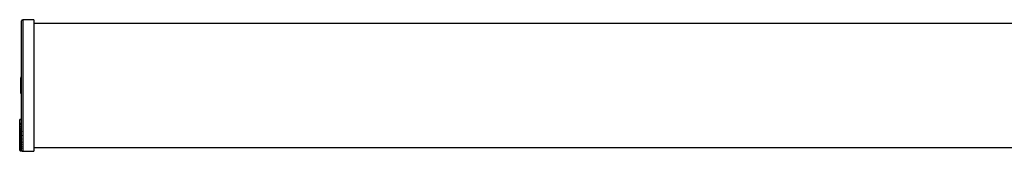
# Model space of a CAD drawing. Header units: millimetres. Extents: x 208 to 1001, y 391 to 449.
# Tile 1 of 3: x 208 to 604, y 394 to 447. Entities that reach past the tile are written whole.
import ezdxf

# ---------------------------------------------------------------- set-up
doc = ezdxf.new("R2010")
doc.units = ezdxf.units.MM

msp = doc.modelspace()

# ---------------------------------------------------------------- linework, layer by layer
at = {"color": 7, "linetype": 'Continuous', "lineweight": 25}
for p, q in [((208.81, 401.83), (208.81, 446.01)), ((213.81, 446.51), (209.31, 446.51)), ((213.81, 446.51), (213.81, 393.51)), ((835.81, 445.01), (213.81, 445.01)), ((208.81, 423.23), (208.47, 423.23)), ((208.81, 423.14), (208.51, 423.14)), ((208.51, 423.09), (208.51, 423.14)), ((208.81, 423.09), (208.51, 423.09)), ((208.51, 423.08), (208.51, 423.09)), ((208.51, 422.94), (208.51, 423.08)), ((208.81, 423.08), (208.51, 423.08)), ((208.81, 422.94), (208.51, 422.94)), ((208.51, 417.07), (208.51, 422.94)), ((208.47, 416.91), (208.81, 416.91)), ((208.81, 417.07), (208.51, 417.07)), ((208.51, 416.93), (208.51, 417.07)), ((208.81, 416.93), (208.51, 416.93)), ((208.81, 406.34), (208.11, 406.34)), ((208.11, 406.27), (208.11, 406.34)), ((208.81, 406.27), (208.11, 406.27)), ((208.11, 406.22), (208.11, 406.27)), ((208.11, 404.71), (208.11, 406.22)), ((208.81, 406.22), (208.11, 406.22)), ((208.81, 404.71), (208.11, 404.71)), ((208.11, 404.65), (208.11, 404.71)), ((208.81, 404.65), (208.11, 404.65)), ((208.11, 404.54), (208.11, 404.65)), ((208.81, 404.54), (208.11, 404.54)), ((208.11, 404.53), (208.11, 404.54)), ((208.81, 404.53), (208.11, 404.53)), ((208.11, 404.17), (208.11, 404.53)), ((208.81, 404.17), (208.11, 404.17)), ((208.11, 404.13), (208.11, 404.17)), ((208.11, 403.31), (208.11, 404.13)), ((208.81, 404.13), (208.11, 404.13)), ((208.81, 403.31), (208.11, 403.31)), ((208.81, 403.31), (208.11, 403.31)), ((208.11, 403.31), (208.11, 403.31)), ((208.11, 403.23), (208.11, 403.31)), ((208.81, 403.23), (208.11, 403.23)), ((208.11, 402.98), (208.11, 403.23)), ((208.11, 402.73), (208.11, 402.98)), ((208.11, 402.73), (208.81, 402.73)), ((208.11, 401.62), (208.11, 402.73)), ((208.11, 401.48), (208.11, 401.62)), ((208.11, 400.12), (208.11, 401.48)), ((208.31, 401.76), (208.31, 401.48)), ((208.31, 401.76), (208.82, 401.76)), ((208.31, 401.48), (208.91, 401.48)), ((208.31, 401.48), (208.31, 401.34)), ((208.31, 401.34), (208.91, 401.34)), ((208.31, 401.28), (208.87, 401.28)), ((208.31, 400.25), (208.31, 399.97)), ((208.31, 400.25), (208.82, 400.25)), ((208.81, 400.33), (208.81, 401.28)), ((208.11, 399.9), (208.11, 400.12)), ((208.11, 398.68), (208.11, 399.9)), ((208.11, 398.57), (208.11, 398.68)), ((208.11, 397.49), (208.11, 398.57)), ((208.11, 397.31), (208.11, 397.49)), ((208.11, 396.39), (208.11, 397.31)), ((208.11, 396.31), (208.11, 396.39)), ((208.11, 395.54), (208.11, 396.31)), ((208.31, 399.97), (208.91, 399.97)), ((208.31, 399.97), (208.31, 399.75)), ((208.31, 399.75), (208.91, 399.75)), ((208.31, 399.7), (208.88, 399.7)), ((208.31, 398.8), (208.31, 398.52)), ((208.31, 398.8), (208.82, 398.8)), ((208.31, 398.52), (208.91, 398.52)), ((208.31, 398.52), (208.31, 398.4)), ((208.31, 398.4), (208.91, 398.4)), ((208.31, 398.37), (208.89, 398.37)), ((208.31, 397.59), (208.31, 397.32)), ((208.31, 397.59), (208.82, 397.59)), ((208.31, 397.32), (208.91, 397.32)), ((208.31, 397.32), (208.31, 397.14)), ((208.31, 397.14), (208.91, 397.14)), ((208.31, 397.11), (208.89, 397.11)), ((208.31, 396.48), (208.31, 396.21)), ((208.31, 396.48), (208.82, 396.48)), ((208.81, 398.88), (208.81, 399.7)), ((208.81, 397.68), (208.81, 398.37)), ((208.81, 396.57), (208.81, 397.11)), ((208.11, 395.42), (208.11, 395.54)), ((208.11, 394.82), (208.11, 395.42)), ((208.11, 394.77), (208.11, 394.82)), ((208.11, 394.33), (208.11, 394.77)), ((208.11, 394.27), (208.11, 394.33)), ((208.11, 394.01), (208.11, 394.27)), ((208.11, 394), (208.11, 394.01)), ((208.11, 393.91), (208.11, 394)), ((208.31, 396.21), (208.91, 396.21)), ((208.31, 396.21), (208.31, 396.13)), ((208.31, 396.13), (208.91, 396.13)), ((208.31, 396.11), (208.9, 396.11)), ((208.31, 395.61), (208.31, 395.35)), ((208.31, 395.61), (208.82, 395.61)), ((208.31, 395.35), (208.91, 395.35)), ((208.31, 395.35), (208.31, 395.23)), ((208.31, 395.23), (208.91, 395.23)), ((208.31, 395.22), (208.9, 395.22)), ((208.31, 394.87), (208.31, 394.63)), ((208.31, 394.87), (208.82, 394.87)), ((208.31, 394.63), (208.91, 394.63)), ((208.31, 394.63), (208.31, 394.58)), ((208.31, 394.58), (208.91, 394.58)), ((208.31, 394.57), (208.91, 394.57)), ((208.31, 394.37), (208.82, 394.37)), ((208.31, 394.37), (208.31, 394.14)), ((208.31, 394.14), (208.91, 394.14)), ((208.31, 394.14), (208.31, 394.07)), ((208.31, 394.07), (208.91, 394.07)), ((208.31, 394.07), (208.91, 394.07)), ((208.31, 394.03), (208.82, 394.03)), ((208.31, 394.03), (208.31, 393.81)), ((208.31, 393.81), (208.91, 393.81)), ((208.31, 393.81), (208.31, 393.8)), ((208.31, 393.8), (208.91, 393.8)), ((208.31, 393.8), (208.91, 393.8)), ((208.31, 393.71), (208.91, 393.71)), ((208.81, 395.71), (208.81, 396.11)), ((208.81, 394.97), (208.81, 395.22)), ((208.81, 394.47), (208.81, 394.57)), ((208.82, 394.03), (208.82, 394.07)), ((208.91, 394.07), (208.91, 394.07)), ((208.91, 393.8), (208.91, 393.8)), ((209.31, 393.51), (213.81, 393.51)), ((213.81, 395.01), (835.81, 395.01))]:
    msp.add_line(p, q, dxfattribs=at)
at = {"color": 8, "linetype": 'Continuous', "lineweight": 25}
for p, q in [((209.31, 446.51), (209.31, 393.51)), ((208.31, 403.31), (208.31, 403.23)), ((208.31, 402.73), (208.31, 401.76)), ((208.31, 401.34), (208.31, 401.28)), ((208.31, 401.28), (208.31, 400.25)), ((208.31, 399.75), (208.31, 399.7)), ((208.31, 399.7), (208.31, 398.8)), ((208.31, 398.4), (208.31, 398.37)), ((208.31, 398.37), (208.31, 397.59)), ((208.31, 397.14), (208.31, 397.11)), ((208.31, 397.11), (208.31, 396.48)), ((208.11, 393.91), (208.13, 393.91)), ((208.31, 396.13), (208.31, 396.11)), ((208.31, 396.11), (208.31, 395.61)), ((208.31, 395.23), (208.31, 395.22)), ((208.31, 395.22), (208.31, 394.87)), ((208.31, 394.58), (208.31, 394.57)), ((208.31, 394.57), (208.31, 394.37)), ((208.31, 394.07), (208.31, 394.07)), ((208.31, 394.07), (208.31, 394.03)), ((208.31, 393.8), (208.31, 393.8)), ((208.31, 393.8), (208.31, 393.71))]:
    msp.add_line(p, q, dxfattribs=at)
at = {"color": 7, "linetype": 'Continuous', "lineweight": 25, "flags": 128}
for points in [[(208.31, 400.25), (208.27, 400.25), (208.23, 400.24), (208.2, 400.23), (208.17, 400.22), (208.14, 400.2), (208.12, 400.17), (208.11, 400.15), (208.11, 400.12)], [(208.11, 398.68), (208.11, 398.71), (208.12, 398.73), (208.14, 398.75), (208.17, 398.76), (208.2, 398.78), (208.23, 398.79), (208.27, 398.8), (208.31, 398.8)], [(208.31, 397.59), (208.27, 397.59), (208.23, 397.58), (208.2, 397.57), (208.17, 397.56), (208.14, 397.55), (208.12, 397.53), (208.11, 397.51), (208.11, 397.49)], [(208.31, 396.48), (208.27, 396.48), (208.23, 396.47), (208.2, 396.46), (208.17, 396.45), (208.14, 396.44), (208.12, 396.43), (208.11, 396.41), (208.11, 396.39)], [(208.31, 395.61), (208.27, 395.61), (208.23, 395.6), (208.2, 395.6), (208.17, 395.59), (208.14, 395.58), (208.12, 395.57), (208.11, 395.55), (208.11, 395.54)]]:
    msp.add_lwpolyline(points, dxfattribs=at)
at = {"color": 7, "linetype": 'Continuous', "lineweight": 25}
for centre, radius, start, end in [((209.31, 446.01), 0.5, 90, 180), ((208.28, 401.59), 0.179, 81.9505, 168.5782), ((208.28, 401.66), 0.179, 191.4218, 278.0495), ((208.31, 401.48), 0.2, 180, 270), ((208.28, 401.51), 0.179, 191.4218, 278.0495), ((208.29, 400.15), 0.181, 188.5517, 276.5409), ((208.31, 399.9), 0.2, 180, 270), ((208.29, 399.93), 0.181, 188.5517, 276.5409), ((208.29, 398.7), 0.185, 186.2435, 275.1111), ((208.31, 398.57), 0.2, 180, 270), ((208.29, 398.59), 0.185, 186.2435, 275.1111), ((208.3, 397.5), 0.188, 184.4019, 273.8113), ((208.31, 397.31), 0.2, 180, 270), ((208.3, 397.33), 0.188, 184.4019, 273.8113), ((208.3, 396.4), 0.191, 182.9521, 272.6753), ((208.31, 396.31), 0.2, 180, 270), ((208.3, 396.32), 0.191, 182.9521, 272.6753), ((208.3, 395.55), 0.194, 181.8362, 271.7254), ((208.31, 395.42), 0.2, 180, 270), ((208.3, 395.43), 0.194, 181.8362, 271.7254), ((208.26, 394.64), 0.237, 78.6309, 130.3907), ((208.31, 394.82), 0.197, 181.0102, 270.9758), ((208.31, 394.77), 0.2, 180, 270), ((208.31, 394.77), 0.197, 181.0102, 270.9758), ((208.26, 394.05), 0.318, 81.2205, 118.4816), ((208.31, 394.33), 0.198, 180.4419, 270.4352), ((208.31, 394.27), 0.2, 180, 270), ((208.31, 394.27), 0.198, 180.4419, 270.4352), ((208.26, 393.44), 0.589, 85.1662, 104.7959), ((208.31, 394.01), 0.2, 180.1094, 270.109), ((208.31, 394), 0.2, 180, 270), ((208.31, 394), 0.2, 180.1094, 270.109), ((208.31, 393.91), 0.2, 180, 270), ((209.31, 394.01), 0.5, 217.0308, 270)]:
    msp.add_arc(centre, radius, start, end, dxfattribs=at)
for points in [[(208.82, 401.76), (208.81, 401.79), (208.81, 401.81), (208.81, 401.83)], [(208.82, 400.25), (208.81, 400.28), (208.81, 400.31), (208.81, 400.33)], [(208.91, 401.34), (208.91, 401.39), (208.91, 401.43), (208.91, 401.48)], [(208.82, 398.8), (208.81, 398.83), (208.81, 398.85), (208.81, 398.88)], [(208.82, 397.59), (208.81, 397.62), (208.81, 397.65), (208.81, 397.68)], [(208.82, 396.48), (208.81, 396.51), (208.81, 396.54), (208.81, 396.57)], [(208.91, 399.75), (208.91, 399.82), (208.91, 399.9), (208.91, 399.97)], [(208.91, 398.4), (208.91, 398.44), (208.91, 398.48), (208.91, 398.52)], [(208.91, 397.14), (208.91, 397.2), (208.91, 397.26), (208.91, 397.32)], [(208.82, 395.61), (208.81, 395.64), (208.81, 395.67), (208.81, 395.71)], [(208.82, 394.87), (208.81, 394.91), (208.81, 394.94), (208.81, 394.97)], [(208.82, 394.37), (208.81, 394.4), (208.81, 394.43), (208.81, 394.47)], [(208.91, 396.13), (208.91, 396.16), (208.91, 396.18), (208.91, 396.21)], [(208.91, 395.23), (208.91, 395.27), (208.91, 395.31), (208.91, 395.35)], [(208.91, 394.58), (208.91, 394.59), (208.91, 394.61), (208.91, 394.63)], [(208.91, 394.07), (208.91, 394.1), (208.91, 394.12), (208.91, 394.14)], [(208.91, 393.8), (208.91, 393.8), (208.91, 393.81), (208.91, 393.81)]]:
    msp.add_open_spline(points, degree=3, dxfattribs=at)
for points, knots in [([(208.91, 401.48), (208.91, 401.52), (208.89, 401.57), (208.85, 401.67), (208.83, 401.72), (208.82, 401.76)], [0, 0, 0, 0, 0.5, 0.5, 1, 1, 1, 1]), ([(208.91, 399.97), (208.91, 400.01), (208.89, 400.06), (208.85, 400.16), (208.83, 400.21), (208.82, 400.25)], [0, 0, 0, 0, 0.5, 0.5, 1, 1, 1, 1]), ([(208.87, 401.28), (208.88, 401.28), (208.89, 401.28), (208.91, 401.3), (208.91, 401.33), (208.91, 401.34)], [0, 0, 0, 0, 0.306476, 0.693105, 1, 1, 1, 1]), ([(208.91, 398.52), (208.91, 398.55), (208.89, 398.6), (208.85, 398.7), (208.83, 398.75), (208.82, 398.8)], [0, 0, 0, 0, 0.5, 0.5, 1, 1, 1, 1]), ([(208.91, 397.32), (208.91, 397.34), (208.89, 397.39), (208.85, 397.49), (208.83, 397.54), (208.82, 397.59)], [0, 0, 0, 0, 0.5, 0.5, 1, 1, 1, 1]), ([(208.91, 396.21), (208.91, 396.24), (208.89, 396.28), (208.85, 396.37), (208.83, 396.43), (208.82, 396.48)], [0, 0, 0, 0, 0.5, 0.5, 1, 1, 1, 1]), ([(208.88, 399.7), (208.88, 399.7), (208.89, 399.7), (208.91, 399.72), (208.91, 399.74), (208.91, 399.75)], [0, 0, 0, 0, 0.217798, 0.653646, 1, 1, 1, 1]), ([(208.89, 398.37), (208.89, 398.37), (208.9, 398.37), (208.91, 398.38), (208.91, 398.4), (208.91, 398.4)], [0, 0, 0, 0, 0.099332, 0.601442, 1, 1, 1, 1]), ([(208.89, 397.12), (208.9, 397.12), (208.91, 397.12), (208.91, 397.13), (208.91, 397.14)], [0, 0, 0, 0, 0.533656, 1, 1, 1, 1]), ([(208.91, 395.35), (208.91, 395.37), (208.89, 395.41), (208.85, 395.5), (208.83, 395.56), (208.82, 395.61)], [0, 0, 0, 0, 0.5, 0.5, 1, 1, 1, 1]), ([(208.91, 394.63), (208.91, 394.64), (208.89, 394.68), (208.85, 394.77), (208.83, 394.82), (208.82, 394.87)], [0, 0, 0, 0, 0.5, 0.5, 1, 1, 1, 1]), ([(208.91, 394.14), (208.91, 394.15), (208.89, 394.18), (208.85, 394.26), (208.83, 394.31), (208.82, 394.37)], [0, 0, 0, 0, 0.5, 0.5, 1, 1, 1, 1]), ([(208.91, 393.81), (208.91, 393.82), (208.89, 393.85), (208.85, 393.93), (208.83, 393.98), (208.82, 394.03)], [0, 0, 0, 0, 0.5, 0.5, 1, 1, 1, 1]), ([(208.91, 393.71), (208.91, 393.71), (208.91, 393.71), (208.89, 393.74), (208.87, 393.77), (208.86, 393.79), (208.86, 393.8)], [0, 0, 0, 0, 0.2892128, 0.5771425, 0.8958437, 1, 1, 1, 1]), ([(208.9, 396.11), (208.9, 396.11), (208.91, 396.11), (208.91, 396.12), (208.91, 396.13)], [0, 0, 0, 0, 0.438157, 1, 1, 1, 1]), ([(208.9, 395.22), (208.9, 395.22), (208.91, 395.22), (208.91, 395.23), (208.91, 395.23)], [0, 0, 0, 0, 0.295183, 1, 1, 1, 1]), ([(208.91, 394.57), (208.91, 394.57), (208.91, 394.57), (208.91, 394.57), (208.91, 394.58)], [0, 0, 0, 0, 0.052703, 1, 1, 1, 1])]:
    msp.add_open_spline(points, degree=3, knots=knots, dxfattribs=at)

doc.saveas('drawing.dxf')
